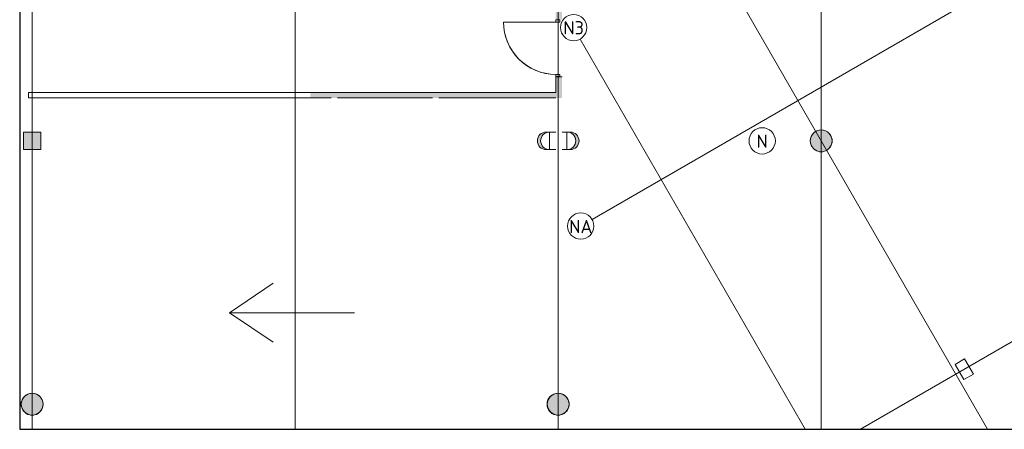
# Model space of a CAD drawing. Header units: millimetres. Extents: x 1110081 to 1268996, y -753649 to 3502.
# Tile 1 of 211: x 1160395 to 1182856, y -753337 to -744006. Entities that reach past the tile are written whole.
import ezdxf

# ---------------------------------------------------------------- set-up
doc = ezdxf.new("R2010")
doc.units = ezdxf.units.MM
for name, color, linetype, lineweight in [('A2-DOR', 1, 'Continuous', 9), ('A222', 4, 'Continuous', 13), ('A24', 1, 'Continuous', 13), ('A822Custom 1Custom 2Custom 3Floor Plan00_Shared Levels and Grids', 1, 'Continuous', 5), ('A852-UNDER', 5, 'Continuous', 9), ('A882', 5, 'Continuous', 5)]:
    doc.layers.add(name, color=color, linetype=linetype, lineweight=lineweight)
doc.styles.add('ISOCPEUR', font='isocpeur.ttf', dxfattribs={"height": 300})

# ---------------------------------------------------------------- blocks, each defined once
blk = doc.blocks.new('NSW Søyle - Betong rund - ø500 mm-263781-H02-Nivå F-3_5 m_1_ Ny Plan 2 PV200')
at = {"layer": 'A852-UNDER'}
for start, end in [(0, 180), (180, 0)]:
    blk.add_arc((0, 0), 250, start, end, dxfattribs=at)
blk = doc.blocks.new('NSW Søyle - Betong rektangulær - 400 x 400 mm-263782-H02-Nivå F-3_5 m_1_ Ny Plan 2 PV200')
at = {"layer": 'A852-UNDER'}
for p, q in [((-100, 100), (300, 100)), ((-100, -300), (-100, 100)), ((300, 100), (300, -300)), ((300, -300), (-100, -300))]:
    blk.add_line(p, q, dxfattribs=at)
blk = doc.blocks.new('NSW Søyle - Betong rektangulær - 400 x 400 mm-V13-H02-Nivå F-3_5 m_1_ Ny Plan 2 PV200')
at = {"layer": 'A852-UNDER'}
for p, q in [((-100, 100), (45, 100)), ((-100, -300), (-100, 100)), ((190, 100), (300, 100)), ((300, 100), (300, -300)), ((45, -300), (-100, -300)), ((300, -300), (190, -300))]:
    blk.add_line(p, q, dxfattribs=at)
blk = doc.blocks.new('NSW Søyle - Betong rund - ø500 mm-12672738-H02-Nivå F-3_5 m_1_ Ny Plan 2 PV200')
at = {"layer": 'A852-UNDER'}
for start, end in [(360, 180), (180, 360)]:
    blk.add_arc((0, 0), 250, start, end, dxfattribs=at)
blk = doc.blocks.new('NSW Søyle - Betong rektangulær - 400 x 250 mm-596151-H02-Nivå F-3_5 m_1_ Ny Plan 2 PV200')
at = {"layer": 'A852-UNDER'}
for p, q in [((-100, 25), (300, 25)), ((-100, -225), (-100, 25)), ((300, 25), (300, -225)), ((300, -225), (-100, -225))]:
    blk.add_line(p, q, dxfattribs=at)
blk = doc.blocks.new('Columns T17 - Columns T2-11650428-H02-Nivå F-3_5 m_1_ Ny Plan 2 PV200')
at = {"layer": 'A222'}
h = blk.add_hatch(color=256, dxfattribs=at)
h.paths.add_polyline_path([(1184926, -697966), (1184972, -697964), (1185001, -697960), (1185047, -697943), (1185086, -697916), (1185118, -697879), (1185141, -697837), (1185152, -697790), (1185152, -697742), (1185141, -697695), (1185118, -697652), (1185086, -697616), (1185043, -697588), (1185001, -697572), (1184954, -697566), (1184879, -697566), (1184926, -697572), (1184972, -697589), (1185011, -697616), (1185047, -697659), (1185066, -697695), (1185077, -697742), (1185077, -697790), (1185066, -697837), (1185043, -697879), (1185011, -697916), (1184972, -697943), (1184926, -697960), (1184879, -697966)])
h.paths.add_polyline_path([(1184479, -697966), (1184431, -697960), (1184386, -697943), (1184346, -697916), (1184311, -697873), (1184292, -697837), (1184280, -697790), (1184280, -697742), (1184292, -697695), (1184314, -697652), (1184346, -697616), (1184386, -697589), (1184431, -697572), (1184479, -697566), (1184386, -697568), (1184356, -697572), (1184311, -697589), (1184271, -697616), (1184239, -697652), (1184217, -697695), (1184205, -697742), (1184205, -697790), (1184217, -697837), (1184239, -697879), (1184271, -697916), (1184314, -697944), (1184356, -697960), (1184404, -697966), (1184431, -697966)])
for p, q in [((1184479, -697566), (1184404, -697566)), ((1184954, -697566), (1184879, -697566)), ((1184404, -697966), (1184479, -697966)), ((1184879, -697966), (1184954, -697966))]:
    blk.add_line(p, q, dxfattribs=at)
for centre, start, end in [((1184404, -697766), 90, 270), ((1184479, -697766), 90, 270), ((1184879, -697766), 270, 90), ((1184954, -697766), 270, 90)]:
    blk.add_arc(centre, 200, start, end, dxfattribs=at)
blk = doc.blocks.new('NSW Innvendig slagdør_ enkel - 13M x 21M-11846033-H02-Nivå F-3_5 m_1_ Ny Plan 2 PV200')
at = {"layer": 'A2-DOR'}
for p, q in [((-470, 20.5), (-520, 20.5)), ((-520, 20.5), (-520, -72.5)), ((-470, -72.5), (-470, 20.5)), ((770, 20.5), (720, 20.5)), ((720, 20.5), (720, -72.5)), ((770, -72.5), (770, 20.5)), ((-520, -72.5), (-470, -72.5)), ((-470, -72.5), (-470, -1262.5)), ((720, -72.5), (770, -72.5))]:
    blk.add_line(p, q, dxfattribs=at)
blk.add_arc((-470, -72.5), 1190, 270, 360, dxfattribs=at)
blk = doc.blocks.new('br001-h02-a-200-2-0001_Z02_dwg_NSW Innvendig slagdør_ enkel - 13M x 21M-11846033-H02-Nivå F-3_5m-1921476-MA-20-0001 GA Level 02 -Rearrange - option 3D')
at = {"layer": 'A2-DOR', "color": 7, "flags": 128}
blk.add_lwpolyline([(-470, -72.5), (-520, -72.5), (-520, 20.5), (-470, 20.5), (-470, -72.5), (-470, -1262.5)], dxfattribs=at)
blk.add_lwpolyline([(770, -72.5), (770, 20.5), (720, 20.5), (720, -72.5)], close=True, dxfattribs=at)
at = {"layer": 'A2-DOR', "color": 7}
blk.add_arc((-470, -72.5), 1190, 270, 360, dxfattribs=at)

msp = doc.modelspace()

# ---------------------------------------------------------------- hatches: boundary and pattern name
at = {"layer": 'A222'}
for points in [[(1160479, -746966), (1160879, -746966), (1160879, -746566), (1160479, -746566)], [(1178679, -747016), (1178718, -747013), (1178756, -747003), (1178792, -746988), (1178826, -746968), (1178856, -746942), (1178881, -746913), (1178902, -746879), (1178917, -746843), (1178926, -746805), (1178929, -746766), (1178926, -746727), (1178917, -746688), (1178902, -746652), (1178881, -746619), (1178856, -746589), (1178826, -746563), (1178792, -746543), (1178756, -746528), (1178718, -746519), (1178679, -746516), (1178640, -746519), (1178602, -746528), (1178565, -746543), (1178532, -746563), (1178502, -746589), (1178477, -746619), (1178456, -746652), (1178441, -746688), (1178432, -746727), (1178429, -746766), (1178432, -746805), (1178441, -746843), (1178456, -746879), (1178477, -746913), (1178502, -746942), (1178532, -746968), (1178565, -746988), (1178602, -747003), (1178640, -747013)]]:
    msp.add_hatch(color=7, dxfattribs=at).paths.add_polyline_path(points)
at = {"layer": 'A222', "true_color": 0x000000}
h = msp.add_hatch(color=18, dxfattribs=at)
h.dxf.hatch_style = 1
edge = h.paths.add_edge_path()
edge.add_arc((1160680, -752766), 250, 0, 360)
h = msp.add_hatch(color=18, dxfattribs=at)
h.dxf.hatch_style = 1
edge = h.paths.add_edge_path()
edge.add_arc((1172676, -752766), 250, 0, 360)
at = {"layer": 'A24'}
h = msp.add_hatch(color=256, dxfattribs=at)
h.paths.add_polyline_path([(1172769, -745787), (1172769, -745311), (1172624, -745311), (1172624, -745787)])
h.paths.add_polyline_path([(1172696, -744001), (1172769, -744001), (1172769, -740966), (1172624, -740966), (1172624, -744001)])
for color, points in [(256, [(1169594, -745787), (1172624, -745787), (1172624, -745667), (1167025, -745667), (1167025, -745787), (1167644, -745787)]), (7, [(1167025, -745692), (1172624, -745692), (1172624, -745667), (1167025, -745667)])]:
    msp.add_hatch(color=color, dxfattribs=at).paths.add_polyline_path(points)

# ---------------------------------------------------------------- linework, layer by layer
for p, q in [((1160395, -712167), (1160395, -753337)), ((1160395, -753337), (1214399, -753337))]:
    msp.add_line(p, q)
at = {"layer": 'A222', "color": 7, "flags": 128}
msp.add_lwpolyline([(1160879, -746966), (1160879, -746566), (1160479, -746566), (1160479, -746966), (1160879, -746966)], dxfattribs=at)
for points in [[(1178429, -746766), (1178432, -746805), (1178441, -746843), (1178456, -746879), (1178477, -746913), (1178502, -746942), (1178532, -746968), (1178565, -746988), (1178602, -747003), (1178640, -747013), (1178679, -747016), (1178718, -747013), (1178756, -747003), (1178792, -746988), (1178826, -746968), (1178856, -746942), (1178881, -746913), (1178902, -746879), (1178917, -746843), (1178926, -746805), (1178929, -746766), (1178926, -746727), (1178917, -746688), (1178902, -746652), (1178881, -746619), (1178856, -746589), (1178826, -746563), (1178792, -746543), (1178756, -746528), (1178718, -746519), (1178679, -746516), (1178640, -746519), (1178602, -746528), (1178565, -746543), (1178532, -746563), (1178502, -746589), (1178477, -746619), (1178456, -746652), (1178441, -746688), (1178432, -746727)], [(1160429, -752766), (1160432, -752805), (1160441, -752843), (1160456, -752879), (1160477, -752913), (1160502, -752942), (1160532, -752968), (1160565, -752988), (1160602, -753003), (1160640, -753013), (1160679, -753016), (1160718, -753013), (1160756, -753003), (1160792, -752988), (1160826, -752968), (1160856, -752942), (1160881, -752913), (1160902, -752879), (1160917, -752843), (1160926, -752805), (1160929, -752766), (1160926, -752727), (1160917, -752688), (1160902, -752652), (1160881, -752619), (1160856, -752589), (1160826, -752563), (1160792, -752543), (1160756, -752528), (1160718, -752519), (1160679, -752516), (1160640, -752519), (1160602, -752528), (1160565, -752543), (1160532, -752563), (1160502, -752589), (1160477, -752619), (1160456, -752652), (1160441, -752688), (1160432, -752727)], [(1172429, -752766), (1172432, -752805), (1172441, -752843), (1172456, -752879), (1172477, -752913), (1172502, -752942), (1172532, -752968), (1172565, -752988), (1172602, -753003), (1172640, -753013), (1172679, -753016), (1172718, -753013), (1172756, -753003), (1172792, -752988), (1172826, -752968), (1172856, -752942), (1172881, -752913), (1172902, -752879), (1172917, -752843), (1172926, -752805), (1172929, -752766), (1172926, -752727), (1172917, -752688), (1172902, -752652), (1172881, -752619), (1172856, -752589), (1172826, -752563), (1172792, -752543), (1172756, -752528), (1172718, -752519), (1172679, -752516), (1172640, -752519), (1172602, -752528), (1172565, -752543), (1172532, -752563), (1172502, -752589), (1172477, -752619), (1172456, -752652), (1172441, -752688), (1172432, -752727)]]:
    msp.add_lwpolyline(points, close=True, dxfattribs=at)
at = {"layer": 'A222'}
for centre in [(1160680, -752766), (1172676, -752766)]:
    msp.add_circle(centre, 250, dxfattribs=at)
at = {"layer": 'A24'}
for p, q in [((1172624, -745311), (1172624, -745667)), ((1172769, -745311), (1172624, -745311)), ((1172624, -745667), (1160599, -745667)), ((1160599, -745667), (1160599, -745787)), ((1160599, -745787), (1167499, -745787)), ((1169954, -745787), (1172624, -745787))]:
    msp.add_line(p, q, dxfattribs=at)
at = {"layer": 'A24', "color": 7}
msp.add_line((1167644, -745787), (1169809, -745787), dxfattribs=at)
at = {"layer": 'A24', "color": 7, "flags": 128}
for points in [[(1172624, -745667), (1160599, -745667), (1160599, -745787), (1167499, -745787)], [(1169954, -745787), (1172624, -745787)]]:
    msp.add_lwpolyline(points, dxfattribs=at)
at = {"layer": 'A822Custom 1Custom 2Custom 3Floor Plan00_Shared Levels and Grids'}
for p, q in [((1160679, -712167), (1160679, -753337)), ((1166679, -712167), (1166679, -753337)), ((1172679, -712167), (1172679, -753337)), ((1178679, -712167), (1178679, -753337)), ((1173452, -748557), (1188901, -739638)), ((1176793, -743501), (1182472, -753337)), ((1173182, -744446), (1178315, -753337)), ((1179575, -753337), (1192501, -745874))]:
    msp.add_line(p, q, dxfattribs=at)
for centre in [(1173032, -744186), (1177333, -746766), (1173193, -748707)]:
    msp.add_circle(centre, 300, dxfattribs=at)
at = {"layer": 'A882'}
for p, q in [((1165180, -750682), (1166175, -750011)), ((1165180, -750682), (1166175, -751353)), ((1168036, -750682), (1165180, -750682))]:
    msp.add_line(p, q, dxfattribs=at)

# ---------------------------------------------------------------- block references
at = {"rotation": 270}
msp.add_blockref('br001-h02-a-200-2-0001_Z02_dwg_NSW Innvendig slagdør_ enkel - 13M x 21M-11846033-H02-Nivå F-3_5m-1921476-MA-20-0001 GA Level 02 -Rearrange - option 3D', (1172696, -744531), dxfattribs=at)
at = {"layer": 'A2-DOR', "rotation": 270.0000000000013}
msp.add_blockref('NSW Innvendig slagdør_ enkel - 13M x 21M-11846033-H02-Nivå F-3_5 m_1_ Ny Plan 2 PV200', (1172696, -744531), dxfattribs=at)
at = {"layer": 'A222'}
msp.add_blockref('Columns T17 - Columns T2-11650428-H02-Nivå F-3_5 m_1_ Ny Plan 2 PV200', (-12000, -49000), dxfattribs=at)
at = {"layer": 'A852-UNDER'}
for name, p in [('NSW Søyle - Betong rektangulær - 400 x 400 mm-263782-H02-Nivå F-3_5 m_1_ Ny Plan 2 PV200', (1160579, -746666)), ('NSW Søyle - Betong rektangulær - 400 x 400 mm-V13-H02-Nivå F-3_5 m_1_ Ny Plan 2 PV200', (1172579, -746666)), ('NSW Søyle - Betong rund - ø500 mm-12672738-H02-Nivå F-3_5 m_1_ Ny Plan 2 PV200', (1178679, -746766)), ('NSW Søyle - Betong rund - ø500 mm-263781-H02-Nivå F-3_5 m_1_ Ny Plan 2 PV200', (1178679, -746766)), ('NSW Søyle - Betong rund - ø500 mm-12672738-H02-Nivå F-3_5 m_1_ Ny Plan 2 PV200', (1160679, -752765)), ('NSW Søyle - Betong rund - ø500 mm-263781-H02-Nivå F-3_5 m_1_ Ny Plan 2 PV200', (1160679, -752765)), ('NSW Søyle - Betong rund - ø500 mm-12672738-H02-Nivå F-3_5 m_1_ Ny Plan 2 PV200', (1172679, -752765)), ('NSW Søyle - Betong rund - ø500 mm-263781-H02-Nivå F-3_5 m_1_ Ny Plan 2 PV200', (1172679, -752765))]:
    msp.add_blockref(name, p, dxfattribs=at)
at = {"layer": 'A852-UNDER', "rotation": 300.0000000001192}
msp.add_blockref('NSW Søyle - Betong rektangulær - 400 x 250 mm-596151-H02-Nivå F-3_5 m_1_ Ny Plan 2 PV200', (1181979, -751832), dxfattribs=at)

# ---------------------------------------------------------------- texts
at = {"layer": 'A822Custom 1Custom 2Custom 3Floor Plan00_Shared Levels and Grids', "char_height": 300, "attachment_point": 1, "style": 'ISOCPEUR'}
for s, insert, width in [('N3', (1172797, -744040), 545.15), ('N', (1177202, -746624), 288.61), ('NA', (1172930, -748569), 609.28)]:
    msp.add_mtext(s, dxfattribs=dict(at, insert=insert, width=width))

doc.saveas('drawing.dxf')
